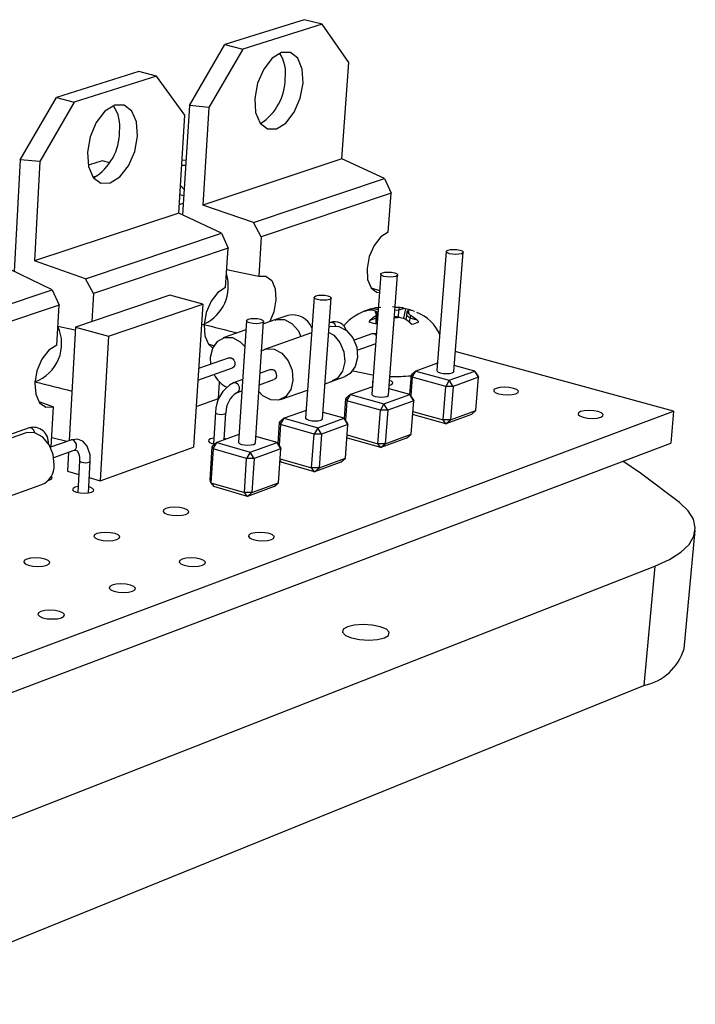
# Model space of a CAD drawing. Extents: x 0 to 158, y 0 to 243.
# Tile 7 of 7: x 135 to 158, y 207 to 241. Entities that reach past the tile are written whole.
import ezdxf

# ---------------------------------------------------------------- set-up
doc = ezdxf.new("R2010")
doc.units = 0
doc.layers.get('0').update_dxf_attribs({"linetype": 'CONTINUOUS'})

msp = doc.modelspace()

# ---------------------------------------------------------------- linework, layer by layer
at = {"color": 7, "linetype": 'CONTINUOUS'}
for p, q in [((145.104, 241.035), (142.394, 240.184)), ((145.714, 240.884), (145.104, 241.035)), ((145.714, 240.884), (143.005, 240.03)), ((146.622, 239.571), (145.714, 240.884)), ((141.182, 238.102), (142.394, 240.184)), ((143.005, 240.03), (141.848, 238.042)), ((142.394, 240.184), (143.005, 240.03)), ((146.388, 236.28), (146.622, 239.571)), ((139.453, 239.261), (136.64, 238.378)), ((140.065, 239.104), (137.253, 238.218)), ((140.065, 239.104), (139.453, 239.261)), ((141.027, 237.779), (140.065, 239.104)), ((135.401, 236.255), (136.64, 238.378)), ((136.64, 238.378), (137.253, 238.218)), ((137.253, 238.218), (136.071, 236.191)), ((141.182, 238.102), (140.95, 234.374)), ((141.848, 238.042), (141.182, 238.102)), ((141.848, 238.042), (141.637, 234.707)), ((140.82, 234.436), (141.027, 237.779)), ((146.388, 236.28), (141.637, 234.707)), ((147.844, 235.611), (146.388, 236.28)), ((135.401, 236.255), (135.201, 232.444)), ((136.071, 236.191), (135.401, 236.255)), ((136.071, 236.191), (135.889, 232.803)), ((137.768, 236.083), (137.721, 236.095)), ((138.199, 236.222), (137.768, 236.083)), ((138.464, 236.152), (138.199, 236.222)), ((138.047, 235.709), (137.893, 235.659)), ((143.367, 234.111), (147.844, 235.611)), ((147.844, 235.611), (148.066, 235.11)), ((140.878, 235.372), (141.025, 235.218)), ((140.991, 235.022), (140.858, 235.057)), ((148.066, 235.11), (143.638, 233.618)), ((147.967, 233.785), (148.066, 235.11)), ((140.838, 234.729), (140.975, 234.774)), ((143.367, 234.111), (141.637, 234.707)), ((140.82, 234.436), (135.889, 232.803)), ((142.279, 233.747), (140.82, 234.436)), ((143.638, 233.618), (143.367, 234.111)), ((137.631, 232.19), (142.279, 233.747)), ((142.279, 233.747), (142.505, 233.237)), ((143.638, 233.618), (143.548, 232.276)), ((142.505, 233.237), (137.908, 231.688)), ((142.417, 231.89), (142.505, 233.237)), ((149.953, 233.121), (149.636, 229.055)), ((150.208, 229.027), (150.529, 233.094)), ((137.631, 232.19), (135.889, 232.803)), ((136.502, 231.811), (135.041, 232.522)), ((147.713, 232.346), (147.41, 228.254)), ((147.985, 228.228), (148.293, 232.32)), ((137.908, 231.688), (137.631, 232.19)), ((131.674, 230.194), (136.502, 231.811)), ((136.502, 231.811), (136.732, 231.291)), ((140.512, 231.637), (137.297, 230.544)), ((137.908, 231.688), (137.854, 230.733)), ((141.636, 231.327), (140.512, 231.637)), ((147.385, 231.886), (147.672, 231.791)), ((136.732, 231.291), (131.957, 229.682)), ((136.656, 229.924), (136.732, 231.291)), ((138.424, 230.227), (141.636, 231.327)), ((141.636, 231.327), (141.325, 226.438)), ((145.439, 231.558), (145.15, 227.442)), ((145.729, 227.416), (146.023, 231.534)), ((148.387, 231.203), (148.114, 231.235)), ((144.544, 230.942), (144.071, 230.778)), ((147.167, 231.081), (147.227, 231.097)), ((147.468, 231.181), (147.404, 231.164)), ((147.411, 231.123), (147.404, 231.164)), ((147.468, 231.181), (147.624, 231.139)), ((147.473, 231.125), (147.529, 231.099)), ((147.529, 231.099), (147.597, 231.058)), ((147.588, 230.937), (147.544, 230.841)), ((147.551, 230.934), (147.544, 230.841)), ((147.572, 230.994), (147.551, 230.934)), ((147.572, 230.994), (147.597, 231.058)), ((147.597, 231.058), (147.588, 230.937)), ((147.596, 230.763), (147.588, 230.937)), ((148.342, 230.878), (148.186, 230.9)), ((148.329, 231.116), (148.202, 231.106)), ((148.336, 231.209), (148.21, 231.214)), ((148.322, 230.881), (148.329, 231.116)), ((148.336, 231.209), (148.329, 231.116)), ((148.514, 231.181), (148.329, 231.116)), ((148.56, 231.164), (148.489, 230.848)), ((148.56, 231.164), (148.514, 231.181)), ((148.596, 230.937), (148.569, 230.8)), ((148.605, 231.058), (148.596, 230.937)), ((148.719, 230.841), (148.596, 230.937)), ((148.628, 231.099), (148.605, 231.058)), ((148.672, 230.994), (148.605, 231.058)), ((148.628, 231.099), (148.646, 231.125)), ((148.727, 230.934), (148.672, 230.994)), ((148.727, 230.934), (148.719, 230.841)), ((148.824, 231.097), (148.865, 231.081)), ((143.13, 230.759), (142.856, 226.617)), ((143.439, 226.592), (143.718, 230.735)), ((144.136, 230.801), (143.712, 230.654)), ((146, 230.696), (145.962, 230.683)), ((147.358, 230.776), (147.311, 230.725)), ((147.358, 230.776), (147.544, 230.841)), ((147.544, 230.841), (147.551, 230.657)), ((148.342, 230.878), (148.486, 230.849)), ((148.696, 230.709), (148.719, 230.841)), ((148.959, 230.776), (148.719, 230.841)), ((148.719, 230.691), (148.779, 230.642)), ((149.015, 230.725), (148.959, 230.776)), ((137.297, 230.544), (137.079, 226.667)), ((137.297, 230.544), (138.424, 230.227)), ((138.424, 230.227), (138.137, 225.297)), ((143.11, 230.445), (142.332, 230.175)), ((145.354, 230.342), (143.746, 229.78)), ((145.956, 230.552), (145.953, 230.551)), ((147.413, 230.309), (146.805, 230.094)), ((147.551, 230.324), (147.413, 230.309)), ((141.825, 229.975), (142.033, 229.904)), ((146.913, 229.755), (147.521, 229.969)), ((147.523, 229.97), (147.521, 229.969)), ((157.715, 227.671), (150.262, 229.711)), ((142.545, 229.489), (141.496, 229.123)), ((141.917, 229.27), (141.905, 229.513)), ((149.656, 229.307), (148.915, 229.041)), ((150.929, 229.041), (150.224, 229.235)), ((141.471, 228.733), (142.653, 229.147)), ((143.962, 229.093), (143.599, 228.964)), ((148.71, 228.242), (148.761, 228.908)), ((148.915, 229.041), (148.761, 228.908)), ((148.793, 228.829), (148.761, 228.908)), ((148.793, 228.829), (148.915, 229.041)), ((148.915, 229.041), (150.056, 228.726)), ((150.056, 228.726), (150.929, 229.041)), ((151.057, 228.829), (150.929, 229.041)), ((151.023, 228.908), (150.929, 229.041)), ((151.023, 228.908), (151.057, 228.829)), ((135.914, 228.741), (135.91, 228.677)), ((142.171, 228.104), (142.208, 228.665)), ((142.997, 228.753), (142.689, 228.644)), ((143.572, 228.573), (144.071, 228.75)), ((145.814, 228.607), (146.091, 228.706)), ((146.025, 228.683), (146.496, 228.85)), ((148.011, 228.562), (148.057, 228.575)), ((148.793, 228.829), (148.745, 228.196)), ((149.933, 228.514), (148.793, 228.829)), ((150.056, 228.726), (149.933, 228.514)), ((150.184, 228.514), (150.056, 228.726)), ((151.057, 228.829), (150.184, 228.514)), ((150.966, 227.693), (151.057, 228.829)), ((142.799, 228.3), (142.971, 228.361)), ((142.802, 228.301), (142.799, 228.3)), ((144.292, 228.065), (145.217, 228.394)), ((146.684, 228.241), (146.529, 228.107)), ((146.56, 228.028), (146.684, 228.241)), ((147.429, 228.508), (146.684, 228.241)), ((146.684, 228.241), (147.826, 227.921)), ((147.826, 227.921), (148.712, 228.241)), ((148.712, 228.241), (148.001, 228.439)), ((148.841, 228.028), (148.712, 228.241)), ((148.809, 228.107), (148.712, 228.241)), ((149.844, 227.375), (149.933, 228.514)), ((150.184, 228.514), (149.933, 228.514)), ((150.184, 228.514), (150.094, 227.375)), ((136.074, 227.986), (136.54, 227.821)), ((141.414, 227.836), (142.171, 228.104)), ((146.478, 227.406), (146.529, 228.107)), ((146.56, 228.028), (146.512, 227.361)), ((146.56, 228.028), (146.529, 228.107)), ((147.702, 227.707), (146.56, 228.028)), ((147.826, 227.921), (147.702, 227.707)), ((147.955, 227.707), (147.826, 227.921)), ((148.841, 228.028), (147.955, 227.707)), ((148.754, 226.885), (148.841, 228.028)), ((148.809, 228.107), (148.841, 228.028)), ((134.229, 218.884), (157.715, 227.671)), ((136.465, 226.451), (136.54, 227.821)), ((142.07, 227.626), (142.001, 226.559)), ((142.369, 226.695), (142.429, 227.611)), ((145.168, 227.698), (144.418, 227.429)), ((146.462, 227.429), (145.745, 227.631)), ((147.617, 226.561), (147.702, 227.707)), ((147.955, 227.707), (147.702, 227.707)), ((147.955, 227.707), (147.869, 226.561)), ((149.939, 227.242), (148.805, 227.56)), ((148.813, 227.663), (149.844, 227.375)), ((150.81, 227.561), (149.939, 227.242)), ((150.094, 227.375), (150.966, 227.693)), ((150.81, 227.561), (150.966, 227.693)), ((157.715, 227.671), (157.614, 226.576)), ((144.213, 226.556), (144.264, 227.295)), ((144.293, 227.214), (144.245, 226.514)), ((144.418, 227.429), (144.264, 227.295)), ((144.293, 227.214), (144.264, 227.295)), ((144.293, 227.214), (144.418, 227.429)), ((145.437, 226.889), (144.293, 227.214)), ((144.418, 227.429), (145.562, 227.104)), ((145.562, 227.104), (146.462, 227.429)), ((146.592, 227.214), (145.692, 226.889)), ((146.592, 227.214), (146.462, 227.429)), ((146.561, 227.295), (146.462, 227.429)), ((146.508, 226.064), (146.592, 227.214)), ((146.561, 227.295), (146.592, 227.214)), ((150.094, 227.375), (149.844, 227.375)), ((149.939, 227.242), (149.844, 227.375)), ((149.939, 227.242), (150.094, 227.375)), ((135.578, 226.923), (133.653, 226.249)), ((135.712, 227.102), (135.009, 226.856)), ((142.873, 226.875), (142.117, 226.604)), ((145.355, 225.736), (145.437, 226.889)), ((145.562, 227.104), (145.437, 226.889)), ((145.692, 226.889), (145.437, 226.889)), ((145.692, 226.889), (145.562, 227.104)), ((145.692, 226.889), (145.61, 225.736)), ((147.869, 226.561), (148.754, 226.885)), ((148.598, 226.752), (148.754, 226.885)), ((134.168, 217.717), (157.614, 226.576)), ((137.135, 226.687), (136.437, 226.441)), ((136.999, 226.639), (136.482, 226.763)), ((142.117, 226.604), (141.964, 226.47)), ((141.992, 226.388), (142.117, 226.604)), ((142.117, 226.604), (143.263, 226.275)), ((143.263, 226.275), (144.177, 226.604)), ((144.177, 226.604), (143.453, 226.812)), ((144.308, 226.388), (144.177, 226.604)), ((144.278, 226.47), (144.177, 226.604)), ((146.56, 226.773), (146.575, 226.752)), ((146.566, 226.859), (147.617, 226.561)), ((147.714, 226.428), (146.575, 226.752)), ((147.869, 226.561), (147.617, 226.561)), ((147.714, 226.428), (147.617, 226.561)), ((148.598, 226.752), (147.714, 226.428)), ((147.714, 226.428), (147.869, 226.561)), ((136.551, 226.09), (137.248, 226.337)), ((137.057, 226.269), (137.02, 225.625)), ((138.137, 225.297), (141.325, 226.438)), ((141.889, 225.313), (141.964, 226.47)), ((141.992, 226.388), (141.917, 225.23)), ((141.992, 226.388), (141.964, 226.47)), ((143.137, 226.057), (141.992, 226.388)), ((143.263, 226.275), (143.137, 226.057)), ((143.394, 226.057), (143.263, 226.275)), ((144.308, 226.388), (143.394, 226.057)), ((144.228, 225.23), (144.308, 226.388)), ((144.278, 226.47), (144.308, 226.388)), ((137.433, 225.979), (137.372, 224.897)), ((137.735, 224.883), (137.797, 225.966)), ((143.06, 224.897), (143.137, 226.057)), ((143.394, 226.057), (143.137, 226.057)), ((143.394, 226.057), (143.316, 224.897)), ((144.279, 225.977), (144.314, 225.931)), ((144.284, 226.044), (145.355, 225.736)), ((145.455, 225.602), (144.314, 225.931)), ((146.353, 225.931), (145.455, 225.602)), ((145.61, 225.736), (146.508, 226.064)), ((146.353, 225.931), (146.508, 226.064)), ((137.02, 225.625), (137.407, 225.511)), ((145.61, 225.736), (145.355, 225.736)), ((145.455, 225.602), (145.355, 225.736)), ((145.455, 225.602), (145.61, 225.736)), ((137.765, 225.406), (138.137, 225.297)), ((141.917, 225.23), (141.889, 225.313)), ((141.917, 225.23), (143.06, 224.897)), ((141.917, 225.23), (142.019, 225.097)), ((143.316, 224.897), (144.228, 225.23)), ((144.073, 225.097), (144.228, 225.23)), ((134.228, 224.48), (136.148, 225.164)), ((143.162, 224.763), (142.019, 225.097)), ((143.316, 224.897), (143.06, 224.897)), ((143.162, 224.763), (143.06, 224.897)), ((144.073, 225.097), (143.162, 224.763)), ((143.162, 224.763), (143.316, 224.897)), ((158.072, 219.56), (158.452, 223.601)), ((130.05, 211.798), (157.078, 222.384)), ((157.078, 222.384), (156.703, 218.308)), ((129.852, 207.426), (156.703, 218.308))]:
    msp.add_line(p, q, dxfattribs=at)
at = {"color": 8, "linetype": 'CONTINUOUS'}
msp.add_line((147.538, 229.977), (147.523, 229.97), dxfattribs=at)
at = {"color": 7, "linetype": 'CONTINUOUS', "flags": 128}
for points in [[(145.062, 238.873), (145.034, 239.351), (144.885, 239.718), (144.637, 239.917), (144.329, 239.917), (144.006, 239.717), (143.719, 239.347), (143.511, 238.865), (143.415, 238.344), (143.445, 237.864), (143.596, 237.499), (143.845, 237.304), (144.153, 237.307), (144.474, 237.508), (144.759, 237.876), (144.965, 238.355), (145.062, 238.873)], [(139.41, 237.058), (139.375, 237.544), (139.215, 237.915), (138.955, 238.115), (138.634, 238.113), (138.3, 237.907), (138.005, 237.53), (137.794, 237.039), (137.7, 236.509), (137.736, 236.022), (137.898, 235.653), (138.159, 235.456), (138.481, 235.462), (138.813, 235.669), (139.105, 236.044), (139.315, 236.532), (139.41, 237.058)], [(140.931, 236.235), (141.058, 236.249), (141.067, 236.249)], [(147.967, 233.785), (147.715, 233.623), (147.489, 233.329), (147.325, 232.949), (147.247, 232.541), (147.268, 232.167), (147.383, 231.885), (147.576, 231.736), (147.667, 231.72)], [(150.416, 233.168), (150.49, 233.14), (150.526, 233.108), (150.519, 233.075), (150.47, 233.047), (150.385, 233.028), (150.279, 233.022), (150.167, 233.028), (150.066, 233.047), (149.992, 233.075), (149.956, 233.108), (149.963, 233.14), (150.012, 233.168), (150.097, 233.187), (150.203, 233.193), (150.315, 233.187), (150.416, 233.168)], [(142.458, 232.513), (142.943, 232.409), (143.548, 232.276)], [(143.548, 232.276), (143.796, 232.284), (143.996, 232.133), (144.116, 231.847), (144.139, 231.47), (144.062, 231.058), (143.927, 230.728)], [(148.18, 232.394), (148.255, 232.366), (148.291, 232.333), (148.283, 232.3), (148.232, 232.271), (148.147, 232.252), (148.039, 232.246), (147.927, 232.252), (147.825, 232.271), (147.751, 232.3), (147.716, 232.333), (147.724, 232.366), (147.774, 232.394), (147.86, 232.413), (147.967, 232.42), (148.079, 232.413), (148.18, 232.394)], [(142.417, 231.89), (142.156, 231.724), (141.925, 231.424), (141.758, 231.037), (141.682, 230.623), (141.707, 230.243), (141.831, 229.958), (141.984, 229.828)], [(145.911, 231.609), (145.985, 231.58), (146.021, 231.546), (146.012, 231.512), (145.961, 231.484), (145.874, 231.465), (145.766, 231.458), (145.652, 231.465), (145.551, 231.484), (145.477, 231.512), (145.441, 231.546), (145.45, 231.58), (145.502, 231.609), (145.588, 231.628), (145.696, 231.634), (145.81, 231.628), (145.911, 231.609)], [(147.629, 231.206), (147.551, 231.197), (147.468, 231.181)], [(147.713, 231.205), (147.502, 231.189), (147.49, 231.185)], [(147.529, 231.099), (147.523, 231.086), (147.52, 231.073), (147.521, 231.06), (147.524, 231.046), (147.532, 231.033), (147.542, 231.02), (147.555, 231.007), (147.572, 230.994)], [(148.764, 231.113), (148.724, 231.126), (148.56, 231.164)], [(148.672, 230.994), (148.678, 231.007), (148.681, 231.02), (148.68, 231.033), (148.676, 231.046), (148.669, 231.06), (148.659, 231.073), (148.645, 231.086), (148.628, 231.099)], [(136.692, 230.579), (137.222, 230.463), (137.292, 230.448)], [(143.607, 230.811), (143.681, 230.782), (143.716, 230.747), (143.707, 230.713), (143.654, 230.684), (143.566, 230.665), (143.457, 230.658), (143.343, 230.665), (143.241, 230.684), (143.167, 230.713), (143.132, 230.747), (143.142, 230.782), (143.194, 230.811), (143.282, 230.83), (143.391, 230.837), (143.505, 230.83), (143.607, 230.811)], [(145.956, 230.552), (146.013, 230.569), (146.285, 230.561), (146.548, 230.422), (146.762, 230.172), (146.894, 229.851), (146.923, 229.506), (146.846, 229.192), (146.674, 228.955), (146.496, 228.85)], [(147.311, 230.725), (147.453, 230.68), (147.588, 230.649)], [(136.656, 229.924), (136.386, 229.753), (136.148, 229.447), (135.979, 229.053), (135.904, 228.631), (135.935, 228.247), (136.067, 227.958), (136.28, 227.808), (136.54, 227.821)], [(141.905, 229.513), (141.979, 229.828), (142.148, 230.066), (142.385, 230.19), (142.656, 230.182), (142.918, 230.042), (143.072, 229.88)], [(143.65, 229.735), (143.803, 229.796), (144.075, 229.788), (144.339, 229.647), (144.554, 229.395), (144.687, 229.071), (144.718, 228.724), (144.641, 228.408), (144.47, 228.17), (144.23, 228.047), (143.958, 228.057), (143.695, 228.198), (143.556, 228.34)], [(142.545, 229.489), (142.556, 229.492), (142.61, 229.491), (142.663, 229.463), (142.705, 229.413), (142.732, 229.348), (142.738, 229.279), (142.723, 229.216), (142.689, 229.169), (142.653, 229.147)], [(143.962, 229.093), (143.974, 229.096), (144.028, 229.094), (144.081, 229.066), (144.124, 229.016), (144.15, 228.951), (144.156, 228.882), (144.141, 228.818), (144.107, 228.771), (144.071, 228.75)], [(147.458, 228.904), (147.38, 228.914), (146.777, 229.036)], [(149.636, 229.055), (149.639, 229.041), (149.675, 229.007), (149.748, 228.979), (149.848, 228.959), (149.96, 228.953), (150.065, 228.959), (150.149, 228.979), (150.198, 229.007), (150.208, 229.027)], [(147.443, 228.699), (147.438, 228.695), (147.429, 228.653), (147.439, 228.637)], [(148.057, 228.575), (148.118, 228.611), (148.128, 228.653), (148.084, 228.695), (148.023, 228.722)], [(147.41, 228.254), (147.412, 228.241), (147.448, 228.207), (147.521, 228.178), (147.622, 228.158), (147.734, 228.151), (147.84, 228.158), (147.925, 228.178), (147.975, 228.207), (147.985, 228.228)], [(152.332, 228.264), (152.404, 228.307), (152.413, 228.358), (152.359, 228.408), (152.249, 228.451), (152.1, 228.48), (151.935, 228.49), (151.778, 228.48), (151.654, 228.451), (151.582, 228.408), (151.572, 228.358), (151.626, 228.307), (151.736, 228.264), (151.885, 228.236), (152.051, 228.226), (152.208, 228.236), (152.332, 228.264)], [(155.226, 227.466), (155.297, 227.509), (155.305, 227.561), (155.249, 227.612), (155.137, 227.656), (154.986, 227.685), (154.819, 227.695), (154.662, 227.685), (154.538, 227.656), (154.466, 227.612), (154.458, 227.561), (154.514, 227.509), (154.626, 227.466), (154.777, 227.437), (154.944, 227.427), (155.102, 227.437), (155.226, 227.466)], [(145.15, 227.442), (145.152, 227.429), (145.187, 227.394), (145.26, 227.365), (145.361, 227.345), (145.474, 227.338), (145.582, 227.345), (145.667, 227.365), (145.719, 227.394), (145.729, 227.416)], [(136.565, 225.835), (136.53, 226.189), (136.393, 226.522), (136.174, 226.781), (135.908, 226.928), (135.635, 226.939), (135.578, 226.923)], [(137.797, 225.966), (137.79, 226.183), (137.694, 226.476), (137.541, 226.643), (137.351, 226.713), (137.135, 226.687)], [(142.013, 226.754), (141.907, 226.729), (141.842, 226.693), (141.83, 226.649), (141.872, 226.606), (141.962, 226.569), (142.054, 226.549)], [(142.44, 226.72), (142.41, 226.729), (142.372, 226.739)], [(142.856, 226.617), (142.857, 226.604), (142.892, 226.569), (142.965, 226.539), (143.066, 226.519), (143.18, 226.512), (143.288, 226.519), (143.375, 226.539), (143.427, 226.569), (143.439, 226.592)], [(137.248, 226.337), (137.298, 226.345), (137.353, 226.317), (137.4, 226.239), (137.431, 226.108), (137.433, 225.979)], [(137.756, 225.931), (137.789, 225.95), (137.797, 225.966)], [(157.919, 224.559), (156.584, 225.56), (155.985, 225.96)], [(136.358, 225.311), (136.419, 225.328), (136.486, 225.366), (136.501, 225.41), (136.461, 225.455), (136.451, 225.46)], [(137.383, 225.098), (137.279, 225.074), (137.212, 225.036), (137.197, 224.991), (137.238, 224.946), (137.328, 224.908), (137.453, 224.883), (137.594, 224.874), (137.73, 224.883), (137.84, 224.908)], [(137.84, 224.908), (137.907, 224.946), (137.921, 224.991), (137.88, 225.036), (137.79, 225.074), (137.746, 225.085)], [(157.078, 222.384), (157.572, 222.609), (157.961, 222.857), (158.24, 223.123), (158.406, 223.402), (158.455, 223.69), (158.389, 223.982), (158.209, 224.273), (157.919, 224.559)], [(141.065, 224.149), (141.145, 224.196), (141.161, 224.25), (141.11, 224.305), (141, 224.351), (140.848, 224.382), (140.678, 224.393), (140.514, 224.382), (140.383, 224.351), (140.303, 224.305), (140.287, 224.25), (140.337, 224.196), (140.447, 224.149), (140.599, 224.118), (140.77, 224.108), (140.934, 224.118), (141.065, 224.149)], [(138.707, 223.288), (138.789, 223.335), (138.805, 223.391), (138.755, 223.446), (138.646, 223.493), (138.494, 223.524), (138.322, 223.535), (138.157, 223.524), (138.024, 223.493), (137.942, 223.446), (137.925, 223.391), (137.975, 223.335), (138.084, 223.288), (138.237, 223.257), (138.409, 223.246), (138.574, 223.257), (138.707, 223.288)], [(143.984, 223.288), (144.063, 223.335), (144.077, 223.391), (144.025, 223.446), (143.913, 223.493), (143.759, 223.524), (143.587, 223.535), (143.423, 223.524), (143.291, 223.493), (143.211, 223.446), (143.197, 223.391), (143.249, 223.335), (143.361, 223.288), (143.515, 223.257), (143.687, 223.246), (143.852, 223.257), (143.984, 223.288)], [(136.313, 222.413), (136.395, 222.461), (136.414, 222.517), (136.364, 222.574), (136.255, 222.621), (136.102, 222.653), (135.929, 222.664), (135.763, 222.653), (135.628, 222.621), (135.545, 222.574), (135.526, 222.517), (135.575, 222.461), (135.684, 222.413), (135.837, 222.381), (136.01, 222.37), (136.177, 222.381), (136.313, 222.413)], [(141.631, 222.413), (141.711, 222.461), (141.727, 222.517), (141.675, 222.574), (141.563, 222.621), (141.409, 222.653), (141.236, 222.664), (141.07, 222.653), (140.936, 222.621), (140.855, 222.574), (140.839, 222.517), (140.891, 222.461), (141.002, 222.413), (141.157, 222.381), (141.33, 222.37), (141.497, 222.381), (141.631, 222.413)], [(139.24, 221.525), (139.322, 221.573), (139.339, 221.631), (139.288, 221.688), (139.176, 221.736), (139.021, 221.768), (138.847, 221.78), (138.68, 221.768), (138.544, 221.736), (138.462, 221.688), (138.444, 221.631), (138.495, 221.573), (138.607, 221.525), (138.762, 221.492), (138.936, 221.481), (139.104, 221.492), (139.24, 221.525)], [(136.811, 220.622), (136.895, 220.671), (136.913, 220.73), (136.863, 220.788), (136.751, 220.837), (136.596, 220.87), (136.421, 220.881), (136.252, 220.87), (136.115, 220.837), (136.03, 220.788), (136.012, 220.73), (136.062, 220.671), (136.173, 220.622), (136.328, 220.589), (136.504, 220.578), (136.674, 220.589), (136.811, 220.622)], [(146.576, 220.314), (146.435, 220.227), (146.412, 220.124), (146.51, 220.02), (146.714, 219.933), (146.995, 219.874), (147.308, 219.853), (147.606, 219.874), (147.843, 219.933), (147.984, 220.02), (148.006, 220.124), (147.907, 220.227), (147.701, 220.314), (147.422, 220.372), (147.11, 220.393), (146.813, 220.372), (146.576, 220.314)]]:
    msp.add_lwpolyline(points, dxfattribs=at)
at = {"color": 8, "linetype": 'CONTINUOUS', "flags": 128}
for points in [[(140.921, 236.069), (141.023, 236.068), (141.055, 236.051)], [(144.108, 230.779), (144.158, 230.805), (144.428, 230.797), (144.689, 230.658), (144.902, 230.41), (144.983, 230.213)], [(145.939, 230.358), (146.109, 230.268), (146.323, 230.018), (146.455, 229.696), (146.485, 229.351), (146.408, 229.036), (146.236, 228.799), (146.053, 228.706)], [(142.689, 228.644), (142.701, 228.647), (142.755, 228.646), (142.808, 228.617), (142.851, 228.567), (142.878, 228.502), (142.884, 228.432), (142.869, 228.369), (142.835, 228.321), (142.802, 228.301)], [(142.07, 227.626), (142.071, 227.619), (142.092, 227.597), (142.137, 227.579), (142.199, 227.567), (142.269, 227.562), (142.336, 227.567), (142.39, 227.579), (142.422, 227.597), (142.429, 227.612)], [(135.906, 226.924), (135.9, 226.957), (135.873, 227.023), (135.83, 227.074), (135.777, 227.103), (135.723, 227.105), (135.712, 227.102)], [(137.332, 226.471), (137.325, 226.541), (137.298, 226.607), (137.254, 226.659), (137.201, 226.688), (137.147, 226.69), (137.135, 226.687)], [(137.433, 225.979), (137.434, 225.972), (137.455, 225.95), (137.499, 225.931), (137.562, 225.919), (137.633, 225.914), (137.701, 225.919), (137.756, 225.931)]]:
    msp.add_lwpolyline(points, dxfattribs=at)
at = {"color": 7, "linetype": 'CONTINUOUS'}
for centre, radius, start, end in [((143.261, 239.215), 1.207, 351.0215, 33.6236), ((142.609, 239.037), 1.845, 303.0139, 359.6707), ((137.61, 237.396), 1.202, 351.5008, 35.4893), ((136.965, 237.209), 1.834, 301.1619, 0.2666), ((141.095, 231.935), 1.415, 294.9353, 17.1453), ((144.696, 230.225), 0.732, 23.7192, 101.992), ((147.756, 229.514), 1.682, 105.7011, 140.9583), ((147.582, 230.273), 0.909, 101.3363, 117.1896), ((147.464, 230.104), 1.021, 89.4972, 103.3836), ((148.34, 229.773), 1.403, 124.2261, 134.4183), ((148.343, 230.672), 0.537, 71.4893, 90.7783), ((148.654, 230.588), 0.537, 71.495, 90.7902), ((148.006, 229.62), 1.498, 50.4688, 61.2476), ((148.462, 229.754), 1.373, 22.4385, 69.2262), ((135.436, 229.979), 1.386, 290.0366, 24.996), ((159.596, 301.055), 72.669, 255.67918, 256.65916), ((146.152, 230.32), 0.406, 13.7314, 112.0308), ((147.765, 229.536), 1.498, 50.443, 61.2347), ((148.601, 231.524), 0.9, 281.4297, 297.4411), ((142.868, 229.324), 0.932, 205.2363, 244.0331), ((148.228, 234.746), 5.889, 268.0969, 275.1672), ((154.662, 300.076), 73.82, 255.28461, 256.29627), ((143.252, 227.604), 1.183, 118.4574, 178.9511), ((143.227, 227.626), 0.798, 122.4269, 181.0568), ((135.852, 226.601), 0.52, 354.6859, 105.5667), ((135.858, 225.81), 0.708, 294.1529, 2.0057), ((156.341, 220.078), 1.806, 281.5598, 343.3309)]:
    msp.add_arc(centre, radius, start, end, dxfattribs=at)
at = {"color": 8, "linetype": 'CONTINUOUS'}
for centre, radius, start, end in [((146.029, 230.543), 0.156, 7.3583, 100.9359), ((148.177, 232.57), 1.7, 270.2277, 275.5661), ((147.449, 230.182), 0.132, 34.2546, 105.9262), ((137.19, 226.466), 0.142, 293.9708, 1.8574)]:
    msp.add_arc(centre, radius, start, end, dxfattribs=at)

doc.saveas('drawing.dxf')
